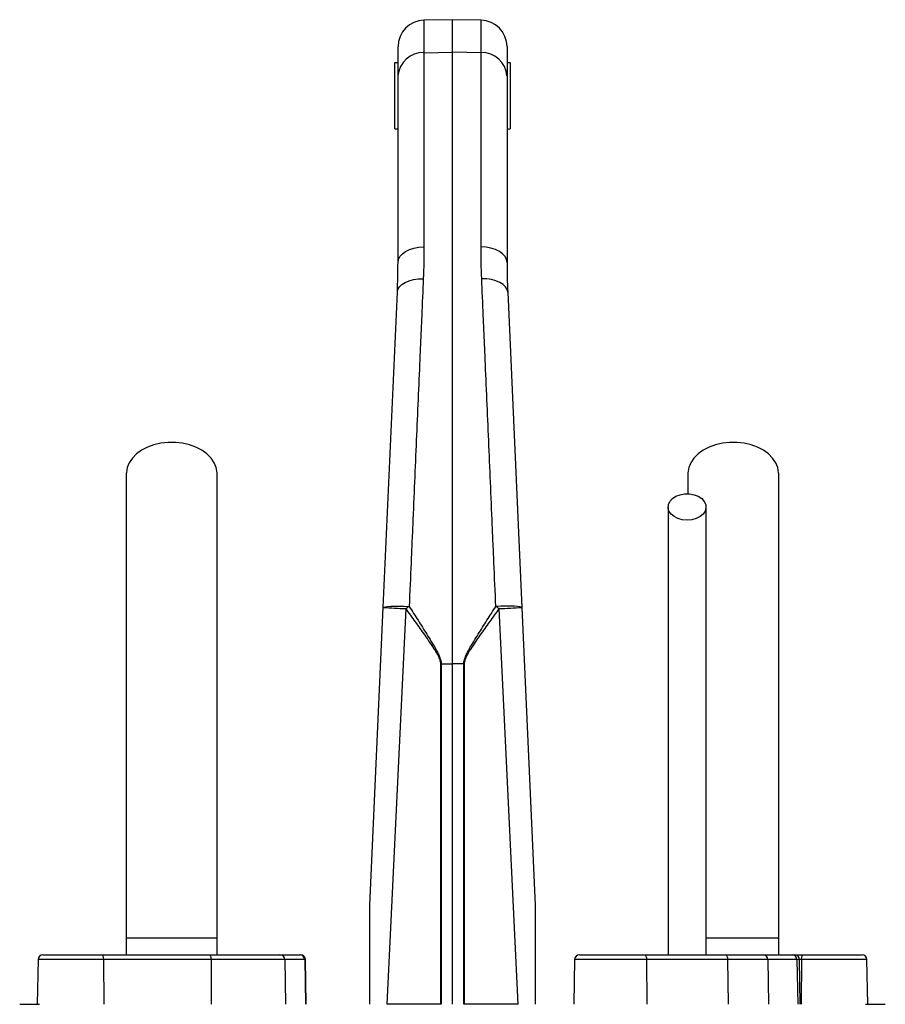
# Model space of a CAD drawing. Header units: millimetres. Extents: x 764 to 1378, y 655 to 2770.
# Tile 11 of 11: x 947 to 1209, y 2472 to 2770. Entities that reach past the tile are written whole.
import ezdxf

# ---------------------------------------------------------------- set-up
doc = ezdxf.new("R2010")
doc.units = ezdxf.units.MM

msp = doc.modelspace()

# ---------------------------------------------------------------- linework, layer by layer
at = {"color": 7, "linetype": 'Continuous', "lineweight": 25}
for p, q in [((1077.75, 2769.99), (1069.11, 2769.84)), ((1086.39, 2769.84), (1077.75, 2769.99)), ((1077.75, 2760.15), (1077.75, 2769.99)), ((1061.25, 2752.96), (1061.25, 2761.84)), ((1069.11, 2760.01), (1077.75, 2760.15)), ((1069.11, 2760.01), (1069.11, 2701.27)), ((1077.75, 2575.06), (1077.75, 2760.15)), ((1086.39, 2760.01), (1077.75, 2760.15)), ((1086.39, 2701.27), (1086.39, 2760.01)), ((1094.25, 2761.84), (1094.25, 2752.96)), ((1060.25, 2736.99), (1060.25, 2756.99)), ((1060.25, 2756.99), (1061.25, 2756.99)), ((1094.25, 2756.99), (1095.25, 2756.99)), ((1095.25, 2756.99), (1095.25, 2736.99)), ((1061.25, 2696.46), (1061.25, 2752.96)), ((1094.25, 2752.96), (1094.25, 2696.46)), ((1060.25, 2736.99), (1061.25, 2736.99)), ((1094.25, 2736.99), (1095.25, 2736.99)), ((1056.78, 2592.11), (1061.05, 2687.52)), ((1094.45, 2687.52), (1098.71, 2592.11)), ((1149, 2632.51), (1149, 2626.49)), ((1052.75, 2501.99), (1056.78, 2592.11)), ((1063.64, 2591.76), (1057.82, 2471.99)), ((1097.67, 2471.99), (1091.85, 2591.76)), ((1098.71, 2592.11), (1102.75, 2501.99)), ((1074.18, 2471.99), (1074.18, 2575.06)), ((1074.33, 2575.06), (1077.75, 2575.06)), ((1074.33, 2575.06), (1074.33, 2471.99)), ((1081.16, 2575.06), (1077.75, 2575.06)), ((1077.75, 2471.99), (1077.75, 2575.06)), ((1081.31, 2575.06), (1081.16, 2575.06)), ((1081.16, 2471.99), (1081.16, 2575.06)), ((1081.31, 2575.06), (1081.31, 2471.99)), ((979, 2491.99), (979, 2486.99)), ((1006.5, 2491.99), (979, 2491.99)), ((1006.5, 2486.99), (1006.5, 2491.99)), ((1176.5, 2491.99), (1154.43, 2491.99)), ((1176.5, 2486.99), (1176.5, 2491.99)), ((952.27, 2485.52), (952.03, 2471.99)), ((953.77, 2486.99), (971.57, 2486.99)), ((971.57, 2486.99), (1004.12, 2486.99)), ((972.08, 2485.52), (972.16, 2471.99)), ((1004.64, 2485.52), (972.08, 2485.52)), ((1004.12, 2486.99), (1025.5, 2486.99)), ((1004.64, 2485.52), (1004.72, 2471.99)), ((1026.98, 2485.52), (1004.64, 2485.52)), ((1025.5, 2486.99), (1031.52, 2486.99)), ((1026.98, 2485.52), (1027.21, 2471.99)), ((1033, 2485.52), (1026.98, 2485.52)), ((1031.52, 2486.99), (1031.72, 2486.99)), ((1033, 2485.52), (1033.23, 2471.99)), ((1033.46, 2471.99), (1033.22, 2485.52)), ((1114.7, 2485.52), (1114.46, 2471.99)), ((1116.2, 2486.99), (1135.79, 2486.99)), ((1135.79, 2486.99), (1160.32, 2486.99)), ((1136.5, 2485.52), (1136.62, 2471.99)), ((1161.04, 2485.52), (1136.5, 2485.52)), ((1160.32, 2486.99), (1171.76, 2486.99)), ((1161.04, 2485.52), (1161.15, 2471.99)), ((1173.18, 2485.52), (1161.04, 2485.52)), ((1171.76, 2486.99), (1180.61, 2486.99)), ((1173.18, 2485.52), (1173.4, 2471.99)), ((1182.03, 2485.52), (1173.18, 2485.52)), ((1180.61, 2486.99), (1181.29, 2486.99)), ((1181.29, 2486.99), (1183.92, 2486.99)), ((1182.03, 2485.52), (1182.25, 2471.99)), ((1183.03, 2471.99), (1182.79, 2485.52)), ((1183.41, 2485.52), (1183.33, 2471.99)), ((1183.92, 2486.99), (1201.72, 2486.99)), ((1203.46, 2471.99), (1203.22, 2485.52)), ((946.72, 2471.99), (952.74, 2471.99)), ((1074.18, 2471.99), (1057.82, 2471.99)), ((1074.33, 2471.99), (1074.18, 2471.99)), ((1081.31, 2471.99), (1081.16, 2471.99)), ((1097.67, 2471.99), (1081.31, 2471.99)), ((1202.75, 2471.99), (1208.77, 2471.99))]:
    msp.add_line(p, q, dxfattribs=at)
at = {"color": 8, "linetype": 'Continuous', "lineweight": 25}
for p, q in [((1069.11, 2769.84), (1069.11, 2760.01)), ((1086.39, 2760.01), (1086.39, 2769.84)), ((972.08, 2485.52), (952.27, 2485.52)), ((1033.22, 2485.52), (1033, 2485.52)), ((1136.5, 2485.52), (1114.7, 2485.52)), ((1182.79, 2485.52), (1182.03, 2485.52)), ((1183.41, 2485.52), (1182.79, 2485.52)), ((1203.22, 2485.52), (1183.41, 2485.52))]:
    msp.add_line(p, q, dxfattribs=at)
at = {"color": 7, "linetype": 'Continuous', "lineweight": 25, "flags": 128}
for points in [[(1061.25, 2696.46), (1061.4, 2697.39), (1061.84, 2698.29), (1062.56, 2699.11), (1063.54, 2699.84), (1064.73, 2700.43), (1066.09, 2700.88), (1067.57, 2701.17), (1069.11, 2701.27)], [(1094.25, 2696.46), (1094.1, 2697.39), (1093.65, 2698.29), (1092.93, 2699.11), (1091.95, 2699.84), (1090.76, 2700.43), (1089.4, 2700.88), (1087.93, 2701.17), (1086.39, 2701.27)], [(1061.05, 2687.52), (1061.23, 2688.36), (1061.7, 2689.15), (1062.43, 2689.87), (1063.41, 2690.49), (1064.59, 2690.99), (1065.93, 2691.35), (1067.38, 2691.56), (1068.9, 2691.61)], [(1094.45, 2687.52), (1094.26, 2688.36), (1093.8, 2689.15), (1093.06, 2689.87), (1092.09, 2690.49), (1090.91, 2690.99), (1089.56, 2691.35), (1088.11, 2691.56), (1086.59, 2691.61)], [(1006.5, 2632.51), (1006.48, 2632.89), (1006.22, 2634.42), (1005.6, 2635.9), (1004.65, 2637.29), (1003.4, 2638.56), (1001.86, 2639.67), (1000.09, 2640.59), (998.14, 2641.31), (996.04, 2641.8), (993.85, 2642.04), (991.64, 2642.04), (989.45, 2641.8), (987.36, 2641.31), (985.4, 2640.59), (983.63, 2639.67), (982.09, 2638.56), (980.84, 2637.29), (979.89, 2635.9), (979.27, 2634.42), (979.01, 2632.89), (979, 2632.51)], [(1176.5, 2632.51), (1176.48, 2632.89), (1176.22, 2634.42), (1175.6, 2635.9), (1174.65, 2637.29), (1173.4, 2638.56), (1171.86, 2639.67), (1170.09, 2640.59), (1168.14, 2641.31), (1166.04, 2641.8), (1163.85, 2642.04), (1161.64, 2642.04), (1159.45, 2641.8), (1157.36, 2641.31), (1155.4, 2640.59), (1153.63, 2639.67), (1152.09, 2638.56), (1150.84, 2637.29), (1149.89, 2635.9), (1149.27, 2634.42), (1149.01, 2632.89), (1149, 2632.51)], [(1148.75, 2618.5), (1147.32, 2618.63), (1145.98, 2619), (1144.81, 2619.59), (1143.89, 2620.36), (1143.28, 2621.27), (1143.01, 2622.25), (1143.1, 2623.26), (1143.54, 2624.21), (1144.32, 2625.06), (1145.37, 2625.74), (1146.63, 2626.23), (1148.02, 2626.48), (1149.47, 2626.48), (1150.86, 2626.23), (1152.13, 2625.74), (1153.18, 2625.06), (1153.95, 2624.21), (1154.39, 2623.26), (1154.48, 2622.25), (1154.21, 2621.27), (1153.6, 2620.36), (1152.68, 2619.59), (1151.52, 2619), (1150.18, 2618.63), (1148.75, 2618.5)], [(1056.78, 2592.11), (1056.93, 2592.23), (1057.38, 2592.33), (1058.11, 2592.41), (1059.08, 2592.47), (1060.27, 2592.5), (1061.62, 2592.5), (1063.09, 2592.47), (1064.63, 2592.42)], [(1098.71, 2592.11), (1098.56, 2592.23), (1098.11, 2592.33), (1097.39, 2592.41), (1096.41, 2592.47), (1095.23, 2592.5), (1093.87, 2592.5), (1092.4, 2592.47), (1090.86, 2592.42)], [(971.57, 2486.99), (971.67, 2486.96), (971.76, 2486.88), (971.85, 2486.74), (971.93, 2486.56), (971.99, 2486.34), (972.04, 2486.08), (972.07, 2485.81), (972.08, 2485.52)], [(1004.12, 2486.99), (1004.22, 2486.96), (1004.32, 2486.88), (1004.4, 2486.74), (1004.48, 2486.56), (1004.55, 2486.34), (1004.59, 2486.08), (1004.62, 2485.81), (1004.64, 2485.52)], [(1135.79, 2486.99), (1135.93, 2486.96), (1136.06, 2486.88), (1136.18, 2486.74), (1136.29, 2486.56), (1136.38, 2486.34), (1136.45, 2486.08), (1136.49, 2485.81), (1136.5, 2485.52)], [(1160.32, 2486.99), (1160.46, 2486.96), (1160.59, 2486.88), (1160.71, 2486.74), (1160.82, 2486.56), (1160.91, 2486.34), (1160.98, 2486.08), (1161.02, 2485.81), (1161.04, 2485.52)], [(1183.41, 2485.52), (1183.42, 2485.81), (1183.45, 2486.08), (1183.5, 2486.34), (1183.56, 2486.56), (1183.64, 2486.74), (1183.73, 2486.88), (1183.82, 2486.96), (1183.92, 2486.99)]]:
    msp.add_lwpolyline(points, dxfattribs=at)
at = {"color": 7, "linetype": 'Continuous', "lineweight": 25}
for centre, radius, start, end in [((1069.25, 2761.84), 8, 91, 180), ((1086.25, 2761.84), 8, 0, 89), ((1068.78, 2752.47), 7.55, 87.5323, 176.2443), ((1086.71, 2752.47), 7.55, 3.7557, 92.4677), ((1073.5, 2847.01), 255.45, 266.2473, 267.7889), ((1120.5, 2507.89), 101.32, 123.463, 124.1358), ((1034.99, 2507.89), 101.32, 55.8642, 56.537), ((1081.99, 2847.01), 255.45, 272.2111, 273.7527), ((953.77, 2485.49), 1.5, 90, 179), ((1025.49, 2485.5), 1.49, 0.5546, 89.5683), ((1031.51, 2485.5), 1.49, 0.5546, 89.5683), ((1031.72, 2485.49), 1.5, 1, 90), ((1116.2, 2485.49), 1.5, 90, 179), ((1171.72, 2485.53), 1.46, 359.4868, 88.477), ((1180.57, 2485.53), 1.46, 359.4868, 88.477), ((1181.29, 2485.49), 1.5, 1, 90), ((1201.72, 2485.49), 1.5, 1, 90)]:
    msp.add_arc(centre, radius, start, end, dxfattribs=at)
for points in [[(1069.11, 2701.27), (1069.11, 2698.12), (1069.04, 2694.9), (1068.9, 2691.61)], [(1086.59, 2691.61), (1086.45, 2694.9), (1086.39, 2698.12), (1086.39, 2701.27)], [(1061.05, 2687.52), (1061.18, 2690.57), (1061.25, 2693.55), (1061.25, 2696.46)], [(1094.25, 2696.46), (1094.25, 2693.55), (1094.31, 2690.57), (1094.45, 2687.52)], [(1074.18, 2575.06), (1074.23, 2575.06), (1074.28, 2575.06), (1074.33, 2575.06)]]:
    msp.add_open_spline(points, degree=3, dxfattribs=at)
for points, knots in [([(1068.9, 2691.61), (1068.74, 2687.91), (1068.58, 2684.14), (1068.33, 2678.36), (1068.24, 2676.42), (1068.08, 2672.51), (1067.99, 2670.55), (1067.57, 2660.66), (1067.22, 2652.55), (1066.5, 2635.95), (1066.14, 2627.46), (1065.67, 2616.59), (1065.58, 2614.41), (1065.39, 2610.04), (1065.29, 2607.85), (1065.01, 2601.26), (1064.82, 2596.85), (1064.63, 2592.42)], [0, 0, 0, 0, 0.125, 0.125, 0.1875, 0.1875, 0.25, 0.25, 0.5, 0.5, 0.75, 0.75, 0.8125, 0.8125, 0.875, 0.875, 1, 1, 1, 1]), ([(1090.86, 2592.42), (1090.67, 2596.85), (1090.48, 2601.26), (1090.2, 2607.86), (1090.1, 2610.06), (1089.91, 2614.42), (1089.82, 2616.59), (1089.36, 2627.39), (1088.99, 2635.87), (1088.28, 2652.47), (1087.93, 2660.6), (1087.5, 2670.55), (1087.41, 2672.52), (1087.25, 2676.44), (1087.16, 2678.37), (1086.91, 2684.14), (1086.75, 2687.91), (1086.59, 2691.61)], [0, 0, 0, 0, 0.125, 0.125, 0.1875, 0.1875, 0.25, 0.25, 0.5, 0.5, 0.75, 0.75, 0.8125, 0.8125, 0.875, 0.875, 1, 1, 1, 1]), ([(979, 2632.51), (979, 2629.57), (979, 2623.75), (979, 2614.97), (979, 2606.1), (979, 2597.04), (979, 2587.68), (979, 2577.94), (979, 2568.21), (979, 2558.56), (979, 2549.07), (979, 2539.42), (979, 2528.68), (979, 2516.97), (979, 2504.39), (979, 2496.09), (979, 2491.99)], [0, 0, 0, 0, 0.079644, 0.158009, 0.235124, 0.311015, 0.385614, 0.459005, 0.531252, 0.593311, 0.65426, 0.714301, 0.773508, 0.85087, 0.926319, 1, 1, 1, 1]), ([(1006.5, 2491.99), (1006.5, 2494.53), (1006.5, 2499.8), (1006.5, 2508), (1006.5, 2516.81), (1006.5, 2525.48), (1006.5, 2533.89), (1006.5, 2541.93), (1006.5, 2550.19), (1006.5, 2558.94), (1006.5, 2568.07), (1006.5, 2577.5), (1006.5, 2586.81), (1006.5, 2595.99), (1006.5, 2605.07), (1006.5, 2614.15), (1006.5, 2623.29), (1006.5, 2629.4), (1006.5, 2632.51)], [0, 0, 0, 0, 0.045521, 0.094717, 0.147611, 0.204275, 0.251456, 0.300858, 0.352419, 0.406213, 0.470225, 0.53729, 0.607172, 0.679907, 0.755587, 0.834151, 0.915609, 1, 1, 1, 1]), ([(1176.5, 2491.99), (1176.5, 2494.53), (1176.5, 2499.8), (1176.5, 2508), (1176.5, 2516.81), (1176.5, 2525.48), (1176.5, 2533.89), (1176.5, 2541.93), (1176.5, 2550.19), (1176.5, 2558.94), (1176.5, 2568.07), (1176.5, 2577.5), (1176.5, 2586.81), (1176.5, 2595.99), (1176.5, 2605.07), (1176.5, 2614.15), (1176.5, 2623.29), (1176.5, 2629.4), (1176.5, 2632.51)], [0, 0, 0, 0, 0.045521, 0.094717, 0.147611, 0.204275, 0.251456, 0.300858, 0.352419, 0.406213, 0.470225, 0.53729, 0.607172, 0.679907, 0.755587, 0.834151, 0.915609, 1, 1, 1, 1]), ([(1143, 2622.51), (1143, 2620.53), (1143, 2616.8), (1143, 2611.5), (1143, 2606.8), (1143, 2602.73), (1143, 2598.96), (1143, 2595.29), (1143, 2591.47), (1143, 2586.49), (1143, 2580.23), (1143, 2572.5), (1143, 2564.78), (1143, 2557.13), (1143, 2549.66), (1143, 2542.13), (1143, 2536.01), (1143, 2531.37), (1143, 2527.86), (1143, 2523.76), (1143, 2518.81), (1143, 2513.03), (1143, 2506.43), (1143, 2499.02), (1143, 2492.45), (1143, 2488.35), (1143, 2486.99)], [0, 0, 0, 0, 0.055267, 0.10444, 0.147521, 0.184513, 0.21542, 0.248696, 0.281657, 0.315157, 0.376188, 0.437587, 0.499107, 0.551591, 0.604003, 0.655121, 0.702915, 0.723264, 0.744126, 0.769888, 0.800965, 0.83733, 0.878131, 0.923975, 0.974885, 1, 1, 1, 1]), ([(1154.5, 2486.99), (1154.5, 2488.69), (1154.5, 2493.34), (1154.5, 2500.49), (1154.5, 2508.03), (1154.5, 2514.28), (1154.5, 2519.53), (1154.5, 2524.23), (1154.5, 2530.88), (1154.5, 2539.6), (1154.5, 2550.03), (1154.5, 2559.45), (1154.5, 2567.91), (1154.5, 2575.41), (1154.5, 2582.3), (1154.5, 2587.57), (1154.5, 2591.71), (1154.5, 2595.21), (1154.5, 2599.4), (1154.5, 2604.26), (1154.5, 2609.77), (1154.5, 2615.93), (1154.5, 2620.23), (1154.5, 2622.51)], [0, 0, 0, 0, 0.031526, 0.086056, 0.132732, 0.171571, 0.202645, 0.231141, 0.260031, 0.328885, 0.39862, 0.468523, 0.527313, 0.585972, 0.642144, 0.694118, 0.718091, 0.748453, 0.785466, 0.82912, 0.879422, 0.93638, 1, 1, 1, 1]), ([(1074.18, 2575.06), (1074.18, 2575.27), (1074.16, 2575.48), (1074.09, 2575.89), (1074.04, 2576.09), (1073.84, 2576.68), (1073.67, 2577.06), (1073.3, 2577.8), (1073.09, 2578.16), (1072.67, 2578.87), (1072.45, 2579.22), (1071.78, 2580.27), (1071.31, 2580.96), (1070.38, 2582.32), (1069.9, 2583), (1068.47, 2585.04), (1067.51, 2586.38), (1065.58, 2589.07), (1064.61, 2590.42), (1063.64, 2591.76)], [0, 0, 0, 0, 0.03125, 0.03125, 0.0625, 0.0625, 0.125, 0.125, 0.1875, 0.1875, 0.25, 0.25, 0.375, 0.375, 0.5, 0.5, 0.75, 0.75, 1, 1, 1, 1]), ([(1064.63, 2592.42), (1065.53, 2591.02), (1066.42, 2589.61), (1068.21, 2586.8), (1069.1, 2585.39), (1070.42, 2583.27), (1070.86, 2582.56), (1071.72, 2581.13), (1072.15, 2580.42), (1072.77, 2579.33), (1072.97, 2578.96), (1073.35, 2578.22), (1073.54, 2577.85), (1073.88, 2577.09), (1074.03, 2576.7), (1074.2, 2576.1), (1074.25, 2575.89), (1074.31, 2575.48), (1074.33, 2575.27), (1074.33, 2575.06)], [0, 0, 0, 0, 0.25, 0.25, 0.5, 0.5, 0.625, 0.625, 0.75, 0.75, 0.8125, 0.8125, 0.875, 0.875, 0.9375, 0.9375, 0.96875, 0.96875, 1, 1, 1, 1]), ([(1081.16, 2575.06), (1081.16, 2575.48), (1081.23, 2575.89), (1081.46, 2576.7), (1081.61, 2577.09), (1081.95, 2577.85), (1082.14, 2578.23), (1082.53, 2578.97), (1082.73, 2579.33), (1083.34, 2580.42), (1083.77, 2581.13), (1084.63, 2582.56), (1085.07, 2583.27), (1086.39, 2585.39), (1087.28, 2586.8), (1089.07, 2589.61), (1089.97, 2591.02), (1090.86, 2592.42)], [0, 0, 0, 0, 0.0625, 0.0625, 0.125, 0.125, 0.1875, 0.1875, 0.25, 0.25, 0.375, 0.375, 0.5, 0.5, 0.75, 0.75, 1, 1, 1, 1]), ([(1091.85, 2591.76), (1090.88, 2590.42), (1089.92, 2589.07), (1087.99, 2586.39), (1087.02, 2585.04), (1085.59, 2583.01), (1085.12, 2582.33), (1084.18, 2580.96), (1083.72, 2580.28), (1083.05, 2579.23), (1082.83, 2578.88), (1082.4, 2578.17), (1082.2, 2577.81), (1081.82, 2577.07), (1081.65, 2576.68), (1081.46, 2576.09), (1081.4, 2575.89), (1081.33, 2575.48), (1081.31, 2575.27), (1081.31, 2575.06)], [0, 0, 0, 0, 0.25, 0.25, 0.5, 0.5, 0.625, 0.625, 0.75, 0.75, 0.8125, 0.8125, 0.875, 0.875, 0.9375, 0.9375, 0.96875, 0.96875, 1, 1, 1, 1]), ([(1052.75, 2471.99), (1052.75, 2474.54), (1052.75, 2477.08), (1052.75, 2482.17), (1052.75, 2484.72), (1052.75, 2488.53), (1052.75, 2489.8), (1052.75, 2492.33), (1052.75, 2493.6), (1052.75, 2495.49), (1052.75, 2496.12), (1052.75, 2497.38), (1052.75, 2498.01), (1052.75, 2498.94), (1052.75, 2499.25), (1052.75, 2499.87), (1052.75, 2500.17), (1052.75, 2500.78), (1052.75, 2501.08), (1052.75, 2501.5), (1052.75, 2501.64), (1052.75, 2501.82), (1052.75, 2501.88), (1052.75, 2501.96), (1052.75, 2501.99), (1052.75, 2501.99)], [0, 0, 0, 0, 0.25, 0.25, 0.5, 0.5, 0.625, 0.625, 0.75, 0.75, 0.8125, 0.8125, 0.875, 0.875, 0.90625, 0.90625, 0.9375, 0.9375, 0.96875, 0.96875, 0.984375, 0.984375, 0.992187, 0.992187, 1, 1, 1, 1]), ([(1102.75, 2501.99), (1102.75, 2501.99), (1102.75, 2501.96), (1102.75, 2501.87), (1102.75, 2501.82), (1102.75, 2501.63), (1102.75, 2501.49), (1102.75, 2501.07), (1102.75, 2500.77), (1102.75, 2500.16), (1102.75, 2499.85), (1102.75, 2499.23), (1102.75, 2498.92), (1102.75, 2497.99), (1102.75, 2497.36), (1102.75, 2496.11), (1102.75, 2495.48), (1102.75, 2493.58), (1102.75, 2492.32), (1102.75, 2489.78), (1102.75, 2488.51), (1102.75, 2484.71), (1102.75, 2482.17), (1102.75, 2477.08), (1102.75, 2474.54), (1102.75, 2471.99)], [0, 0, 0, 0, 0.007812, 0.007812, 0.015625, 0.015625, 0.03125, 0.03125, 0.0625, 0.0625, 0.09375, 0.09375, 0.125, 0.125, 0.1875, 0.1875, 0.25, 0.25, 0.375, 0.375, 0.5, 0.5, 0.75, 0.75, 1, 1, 1, 1])]:
    msp.add_open_spline(points, degree=3, knots=knots, dxfattribs=at)

doc.saveas('drawing.dxf')
